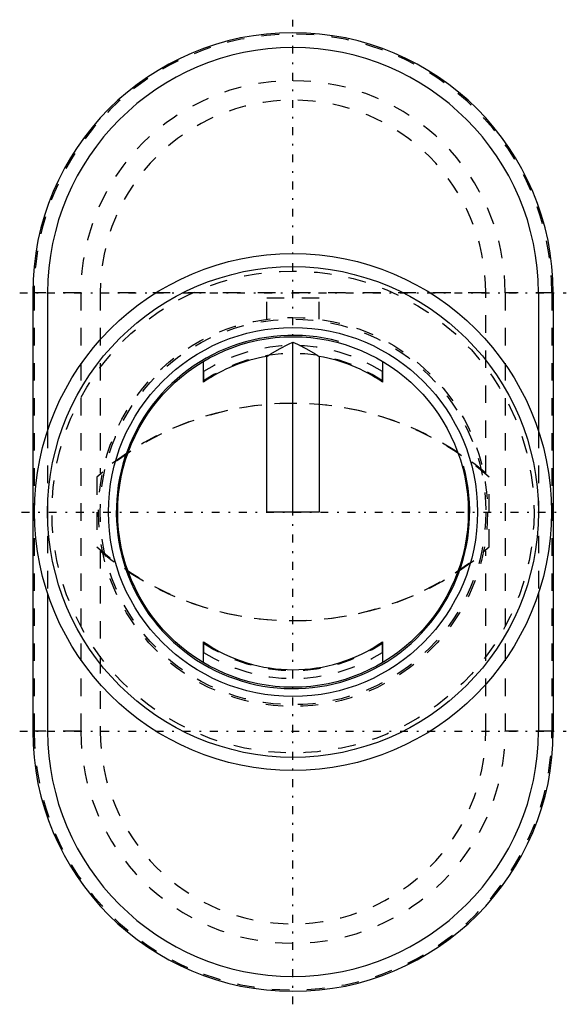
# Model space of a CAD drawing. Extents: x -15.6 to 15.6, y -28.1 to 28.1.
import ezdxf

# ---------------------------------------------------------------- set-up
doc = ezdxf.new("R2010")
doc.units = 0
doc.linetypes.add('CENTER', pattern=[1.5, 0.45, -0.5, 0.05, -0.5])
doc.linetypes.add('DASHED', pattern=[2, 1, -1])
for name, color, linetype in [('AM_0', 7, 'CONTINUOUS'), ('AM_10', 7, 'CONTINUOUS'), ('AM_3', 7, 'DASHED'), ('AM_7', 7, 'CENTER')]:
    doc.layers.add(name, color=color, linetype=linetype)

msp = doc.modelspace()

# ---------------------------------------------------------------- linework, layer by layer
at = {"layer": 'AM_0', "color": 7, "linetype": 'CONTINUOUS'}
for p, q in [((-14.85, 12.5), (-14.85, -12.5)), ((-14, 12.5), (-14, 4.644)), ((14, 12.5), (14, 4.644)), ((14.85, 12.5), (14.85, -12.5)), ((0, 0), (0, 9.698)), ((-5.1, 7.416), (-5.1, 8.602)), ((-1.5, 0), (-1.5, 8.874)), ((1.5, 8.874), (1.5, 0)), ((5.1, 8.602), (5.1, 7.416)), ((1.5, 0), (-1.5, 0)), ((-14, -4.644), (-14, -12.5)), ((14, -4.644), (14, -12.5)), ((-5.1, -8.602), (-5.1, -7.416)), ((5.1, -7.416), (5.1, -8.602))]:
    msp.add_line(p, q, dxfattribs=at)
for points in [[(-1.5, 8.874), (-1.259, 9.024), (-0.767, 9.31), (-0.259, 9.574), (0, 9.698)], [(0, 9.698), (0.259, 9.574), (0.767, 9.31), (1.259, 9.024), (1.5, 8.874)]]:
    msp.add_lwpolyline(points, dxfattribs=at)
for radius in [14.75, 14, 10.53, 10]:
    msp.add_circle((0, 0), radius, dxfattribs=at)
for centre, radius, start, end in [((0, 12.5), 14.85, 0, 180), ((0, 12.5), 14, 0, 180), ((0, 0), 9, 99.5941, 124.5181), ((0, 0), 9, 55.4819, 80.4059), ((0, 0), 9, 235.4819, 304.5181), ((0, -12.5), 14.85, 180, 0), ((0, -12.5), 14, 180, 0)]:
    msp.add_arc(centre, radius, start, end, dxfattribs=at)
at = {"layer": 'AM_10', "color": 7, "linetype": 'CONTINUOUS'}
msp.add_arc((0, 0), 10.08, 75, 15, dxfattribs=at)
at = {"layer": 'AM_3', "color": 6, "linetype": 'DASHED'}
for p, q in [((-12.106, 12.5), (-14.85, 12.5)), ((-14.772, 12.5), (-14.772, -12.5)), ((-12.106, 12.5), (-12.106, -12.5)), ((-11, 12.5), (-11, 2.223)), ((11, 12.5), (-11, 12.5)), ((11, 2.223), (11, 12.5)), ((12.106, 12.5), (12.106, -12.5)), ((14.85, 12.5), (12.106, 12.5)), ((14.772, 12.5), (14.772, -12.5)), ((1.5, 12.2), (-1.5, 12.2)), ((-1.5, 10.998), (-1.5, 12.2)), ((1.5, 10.998), (1.5, 12.2)), ((-5.1, 8.015), (-5.1, 7.476)), ((5.1, 7.476), (5.1, 8.015)), ((-14, 4.644), (-14, -4.644)), ((14, 4.644), (14, -4.644)), ((-11.2, 1.988), (-11.2, -1.988)), ((11.2, -1.988), (11.2, 1.988)), ((-11, -2.223), (-11, -12.5)), ((11, -12.5), (11, -2.223)), ((-5.1, -7.476), (-5.1, -8.015)), ((5.1, -8.015), (5.1, -7.476)), ((-12.106, -12.5), (-14.85, -12.5)), ((14.85, -12.5), (12.106, -12.5))]:
    msp.add_line(p, q, dxfattribs=at)
for radius in [13.75, 11.1, 11]:
    msp.add_circle((0, 0), radius, dxfattribs=at)
for centre, radius, start, end in [((0, 12.5), 14.772, 0, 180), ((0, 12.5), 12.106, 0, 180), ((0, 12.5), 11, 0, 180), ((0, 0), 9.5, 57.5311, 122.4689), ((0, 0), 9.05, 55.6993, 124.3007), ((0, -10.8), 16.999, 48.7868, 131.2132), ((0, -11), 17.2, 50.2429, 129.7571), ((0, 10.8), 16.999, 228.7868, 311.2132), ((0, 11), 17.2, 230.2429, 309.7571), ((0, 0), 9.05, 235.6993, 304.3007), ((0, 0), 9.5, 237.5311, 302.4689), ((0, -12.5), 14.772, 180, 0), ((0, -12.5), 12.106, 180, 0), ((0, -12.5), 11, 180, 0)]:
    msp.add_arc(centre, radius, start, end, dxfattribs=at)
at = {"layer": 'AM_7', "color": 4, "linetype": 'CENTER'}
for p, q in [((0, -28.093), (0, 28.093)), ((-15.592, 12.5), (15.592, 12.5)), ((-15.488, 0), (15.488, 0)), ((-15.592, -12.5), (15.592, -12.5))]:
    msp.add_line(p, q, dxfattribs=at)

doc.saveas('drawing.dxf')
